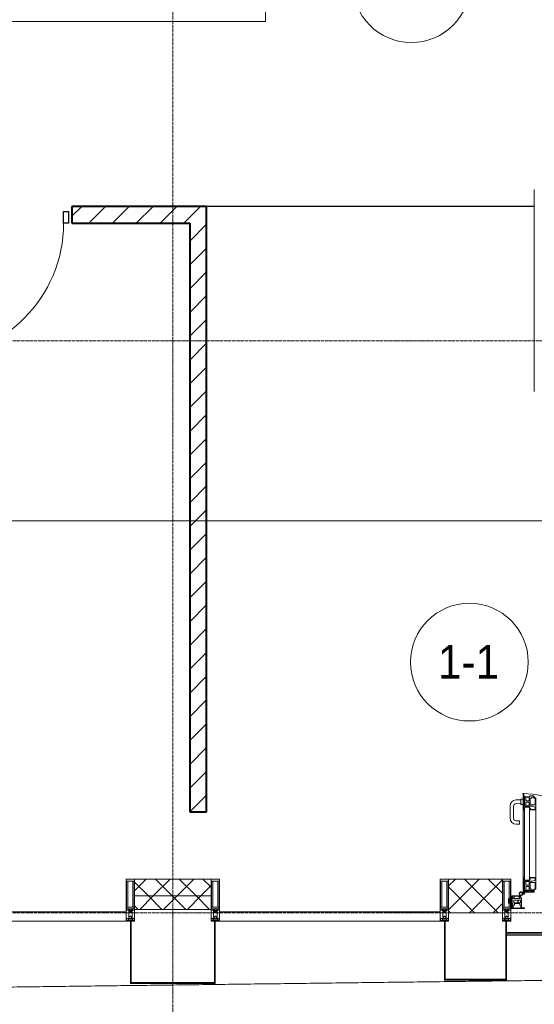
# Model space of a CAD drawing. Header units: millimetres. Extents: x 5617 to 137814, y 7718 to 189336.
# Tile 75 of 97: x 64344 to 67405, y 14856 to 20710. Entities that reach past the tile are written whole.
import ezdxf

# ---------------------------------------------------------------- set-up
doc = ezdxf.new("R2010")
doc.units = ezdxf.units.MM
doc.linetypes.add('ADSK_Линия сетки', pattern=[25, 20, -2.5, 0, -2.5])
doc.linetypes.add('Линия сетки', pattern=[25, 20, -2.5, 0, -2.5])
for name, color, linetype, lineweight in [('Двери', 7, 'Continuous', 18), ('Импосты витража', 7, 'Continuous', 18), ('Колонны', 7, 'Continuous', 18), ('Марки помещений', 7, 'Continuous', 20), ('Ограждение', 7, 'Continuous', 18), ('Оси', 7, 'Continuous', 9), ('Панели витража', 7, 'Continuous', 18), ('Перекрытия', 7, 'Continuous', 18), ('Поручни', 7, 'Continuous', 18), ('Стены', 7, 'Continuous', 18), ('Стены разрез', 7, 'Continuous', 40), ('Стены штриховка', 7, 'Continuous', 40), ('Форма', 7, 'Continuous', 18), ('Элементы узлов', 7, 'Continuous', 18)]:
    doc.layers.add(name, color=color, linetype=linetype, lineweight=lineweight)
doc.styles.add('Arial_3', font='arial.ttf', dxfattribs={"width": 0.9, "height": 200})
pattern_1 = [(45, (0, 0), (-70.71068, 70.71068), [])]
pattern_2 = [(45, (0, 0), (-70.71068, 70.71068), []), (135, (0, 0), (-70.71068, -70.71068), [])]

# ---------------------------------------------------------------- blocks, each defined once
blk = doc.blocks.new('A_DOR_Door - Вн_3_Одинарная_900x2100-2977806-МКСС_К4_L12_41_700_')
at = {"layer": 'Двери', "color": 253, "lineweight": 30, "true_color": 0xaaaaaa}
for p, q in [((-430, 20), (-400, 20)), ((-430, -50), (-430, 20)), ((-400, 20), (-400, -50)), ((400, -50), (400, 20)), ((400, 20), (430, 20)), ((430, 20), (430, -50)), ((-400, -50), (-430, -50)), ((-400, -50), (-400, -850)), ((-360, -50), (-400, -50)), ((-400, -50), (-400, -850)), ((-360, -850), (-360, -50)), ((430, -50), (400, -50)), ((-400, -850), (-360, -850))]:
    blk.add_line(p, q, dxfattribs=at)
at = {"layer": 'Двери', "color": 254, "lineweight": 9, "true_color": 0xd4d4d4}
blk.add_arc((-400, -50), 800, 270, 0, dxfattribs=at)
blk = doc.blocks.new('135_SLK_K4_AR_rvt-1-МКСС_К4_L12_41_700_')
at = {"layer": 'Стены разрез', "lineweight": 9, "true_color": 0xaaaaaa}
h = blk.add_hatch(dxfattribs=at)
h.set_pattern_fill('FP_3', color=253, style=0, pattern_type=2)
h.set_pattern_definition(pattern_1)
h.paths.add_polyline_path([(129750, 19500), (129750, 19600), (128950, 19600), (128950, 19500), (129650, 19500)])
h.paths.add_polyline_path([(128050, 19500), (128050, 19600), (127950, 19600), (127950, 19500)])
h = blk.add_hatch(dxfattribs=at)
h.set_pattern_fill('FP_3', color=253, style=0, pattern_type=2)
h.set_pattern_definition(pattern_1)
h.paths.add_polyline_path([(129750, 16000), (129750, 19500), (129650, 19500), (129650, 16000)])
at = {"layer": 'Перекрытия', "color": 253, "true_color": 0xaaaaaa}
for p, q in [((130100, 22200), (130100, 20700)), ((130100, 20700), (127950, 20700)), ((131699.6, 18500), (131699.6, 19700))]:
    blk.add_line(p, q, dxfattribs=at)
at = {"layer": 'Стены', "color": 253, "true_color": 0xaaaaaa}
for p, q in [((129750, 19600.4), (131700, 19600.4)), ((131700, 19599.6), (129750, 19599.6))]:
    blk.add_line(p, q, dxfattribs=at)
at = {"layer": 'Стены разрез', "color": 253, "true_color": 0xaaaaaa}
for p, q in [((129750, 19600), (128950, 19600)), ((128950, 19600), (128950, 19500)), ((129750, 19500), (129750, 19600)), ((128950, 19500), (129650, 19500)), ((129650, 19500), (129650, 16000)), ((129750, 16000), (129750, 19500)), ((129650, 16000), (129750, 16000))]:
    blk.add_line(p, q, dxfattribs=at)
at = {"layer": 'Двери', "color": 253, "lineweight": 18, "true_color": 0xaaaaaa}
blk.add_blockref('A_DOR_Door - Вн_3_Одинарная_900x2100-2977806-МКСС_К4_L12_41_700_', (128500, 19550), dxfattribs=at)
blk = doc.blocks.new('A_PAN_ALU_Door_Double - EXT_1_Double_EQ-7507534-МКСС_К4_L12_41_700_')
at = {"layer": 'Двери', "lineweight": 5}
for p, q in [((-597.6, 721.7), (-626.4, 720.7)), ((-597.6, 723.5), (-597.6, 696)), ((-583.6, 726), (-595.1, 726)), ((583.6, 726), (595.1, 726)), ((597.6, 723.5), (597.6, 696)), ((597.6, 721.7), (626.4, 720.7)), ((-660.1, 685.7), (-660.1, 611.5)), ((-640.1, 611.5), (-640.1, 683.8)), ((-624.5, 698.8), (-597.6, 697.7)), ((-595.1, 693.5), (-583.6, 693.5)), ((595.1, 693.5), (583.6, 693.5)), ((624.5, 698.8), (597.6, 697.7)), ((640.1, 611.5), (640.1, 683.8)), ((660.1, 685.7), (660.1, 611.5)), ((-605.1, 596.5), (-625.1, 596.5)), ((-605.1, 576.5), (-605.1, 596.5)), ((605.1, 576.5), (605.1, 596.5)), ((605.1, 596.5), (625.1, 596.5)), ((-625.1, 576.5), (-605.1, 576.5)), ((625.1, 576.5), (605.1, 576.5))]:
    blk.add_line(p, q, dxfattribs=at)
at = {"layer": 'Двери', "color": 253, "lineweight": 5, "true_color": 0xaaaaaa}
for p, q in [((-583.7, 659.3), (-583.7, 758.9)), ((-583.7, 758.9), (-578.6, 758.9)), ((-583.7, 659.3), (-583.7, 758.9)), ((-583.7, 758.9), (-578.6, 758.9)), ((-581.6, 750.3), (-581.6, 742.3)), ((-579.8, 750.3), (-581.6, 750.3)), ((-581.6, 750.3), (-581.6, 742.3)), ((-579.8, 750.3), (-581.6, 750.3)), ((-581.6, 742.3), (-572.9, 742.3)), ((-581.6, 742.3), (-572.9, 742.3)), ((-581.6, 740.6), (-581.6, 688.2)), ((-574.6, 740.6), (-581.6, 740.6)), ((-581.6, 740.6), (-581.6, 688.2)), ((-574.6, 740.6), (-581.6, 740.6)), ((-579.8, 748.9), (-579.8, 750.3)), ((-579.8, 748.9), (-579.8, 750.3)), ((-578.6, 748.9), (-579.8, 748.9)), ((-578.6, 748.9), (-579.8, 748.9)), ((-578.6, 758.9), (-578.6, 748.9)), ((-578.6, 758.9), (-578.6, 748.9)), ((-574.6, 688.2), (-574.6, 740.6)), ((-574.6, 688.2), (-574.6, 740.6)), ((-572.9, 742.3), (-572.9, 739.3)), ((-572.9, 742.3), (-572.9, 739.3)), ((-572.9, 739.3), (-543.6, 739.3)), ((-572.9, 739.3), (-543.6, 739.3)), ((-566.1, 737.5), (-567.6, 734.8)), ((-566.1, 737.5), (-567.6, 734.8)), ((-567.6, 734.8), (-567.6, 715.8)), ((-567.6, 734.8), (-567.6, 715.8)), ((-567.6, 715.8), (-547.7, 715.8)), ((-567.6, 715.8), (-547.7, 715.8)), ((-567.6, 708), (-567.6, 688.9)), ((-547.7, 708), (-567.6, 708)), ((-567.6, 708), (-567.6, 688.9)), ((-547.7, 708), (-567.6, 708)), ((-547.7, 737.5), (-566.1, 737.5)), ((-547.7, 737.5), (-566.1, 737.5)), ((-547.7, 715.8), (-547.7, 737.5)), ((-547.7, 715.8), (-547.7, 737.5)), ((-547.7, 686.3), (-547.7, 708)), ((-547.7, 686.3), (-547.7, 708)), ((-543.6, 744.8), (-518.6, 744.8)), ((-543.6, 739.3), (-543.6, 744.8)), ((-543.6, 744.8), (-518.6, 744.8)), ((-543.6, 739.3), (-543.6, 744.8)), ((-541.3, 730.5), (-541.3, 691)), ((-531.2, 730.5), (-541.3, 730.5)), ((-541.3, 730.5), (-541.3, 691)), ((-531.2, 730.5), (-541.3, 730.5)), ((-531.2, 737.1), (-531.2, 730.5)), ((-518.8, 737.1), (-531.2, 737.1)), ((-531.2, 737.1), (-531.2, 730.5)), ((-518.8, 737.1), (-531.2, 737.1)), ((-518.8, 730.6), (-518.8, 737.1)), ((-518.8, 730.6), (-518.8, 737.1)), ((-510.6, 730.6), (-518.8, 730.6)), ((-510.6, 730.6), (-518.8, 730.6)), ((-518.6, 744.8), (-518.6, 741.8)), ((-518.6, 744.8), (-518.6, 741.8)), ((-518.6, 741.8), (-517.1, 741.8)), ((-518.6, 741.8), (-517.1, 741.8)), ((-517.1, 741.8), (-517.1, 732.3)), ((-517.1, 741.8), (-517.1, 732.3)), ((-517.1, 732.3), (-508.2, 732.3)), ((-517.1, 732.3), (-508.2, 732.3)), ((-510.6, 691), (-510.6, 730.6)), ((-510.6, 691), (-510.6, 730.6)), ((-508.2, 732.3), (-508.2, 662.3)), ((-508.2, 732.3), (-508.2, 662.3)), ((517.1, 732.3), (508.2, 732.3)), ((508.2, 732.3), (508.2, 662.3)), ((517.1, 732.3), (508.2, 732.3)), ((508.2, 732.3), (508.2, 662.3)), ((510.6, 691), (510.6, 730.6)), ((510.6, 730.6), (518.8, 730.6)), ((510.6, 691), (510.6, 730.6)), ((510.6, 730.6), (518.8, 730.6)), ((518.6, 741.8), (517.1, 741.8)), ((517.1, 741.8), (517.1, 732.3)), ((518.6, 741.8), (517.1, 741.8)), ((517.1, 741.8), (517.1, 732.3)), ((543.6, 744.8), (518.6, 744.8)), ((518.6, 744.8), (518.6, 741.8)), ((543.6, 744.8), (518.6, 744.8)), ((518.6, 744.8), (518.6, 741.8)), ((518.8, 730.6), (518.8, 737.1)), ((518.8, 737.1), (531.2, 737.1)), ((518.8, 730.6), (518.8, 737.1)), ((518.8, 737.1), (531.2, 737.1)), ((531.2, 737.1), (531.2, 730.5)), ((531.2, 737.1), (531.2, 730.5)), ((531.2, 730.5), (541.3, 730.5)), ((531.2, 730.5), (541.3, 730.5)), ((541.3, 730.5), (541.3, 691)), ((541.3, 730.5), (541.3, 691)), ((543.6, 739.3), (543.6, 744.8)), ((543.6, 739.3), (543.6, 744.8)), ((572.9, 739.3), (543.6, 739.3)), ((572.9, 739.3), (543.6, 739.3)), ((547.7, 715.8), (547.7, 737.5)), ((547.7, 737.5), (566.1, 737.5)), ((547.7, 715.8), (547.7, 737.5)), ((547.7, 737.5), (566.1, 737.5)), ((567.6, 715.8), (547.7, 715.8)), ((567.6, 715.8), (547.7, 715.8)), ((547.7, 708), (567.6, 708)), ((547.7, 686.3), (547.7, 708)), ((547.7, 708), (567.6, 708)), ((547.7, 686.3), (547.7, 708)), ((566.1, 737.5), (567.6, 734.8)), ((566.1, 737.5), (567.6, 734.8)), ((567.6, 734.8), (567.6, 715.8)), ((567.6, 734.8), (567.6, 715.8)), ((567.6, 708), (567.6, 688.9)), ((567.6, 708), (567.6, 688.9)), ((581.6, 742.3), (572.9, 742.3)), ((572.9, 742.3), (572.9, 739.3)), ((581.6, 742.3), (572.9, 742.3)), ((572.9, 742.3), (572.9, 739.3)), ((574.6, 688.2), (574.6, 740.6)), ((574.6, 740.6), (581.6, 740.6)), ((574.6, 688.2), (574.6, 740.6)), ((574.6, 740.6), (581.6, 740.6)), ((583.7, 758.9), (578.6, 758.9)), ((578.6, 758.9), (578.6, 748.9)), ((583.7, 758.9), (578.6, 758.9)), ((578.6, 758.9), (578.6, 748.9)), ((578.6, 748.9), (579.8, 748.9)), ((578.6, 748.9), (579.8, 748.9)), ((579.8, 748.9), (579.8, 750.3)), ((579.8, 750.3), (581.6, 750.3)), ((579.8, 748.9), (579.8, 750.3)), ((579.8, 750.3), (581.6, 750.3)), ((581.6, 750.3), (581.6, 742.3)), ((581.6, 750.3), (581.6, 742.3)), ((581.6, 740.6), (581.6, 688.2)), ((581.6, 740.6), (581.6, 688.2)), ((583.7, 659.3), (583.7, 758.9)), ((583.7, 659.3), (583.7, 758.9)), ((-583.7, 244.2), (-583.7, 677.3)), ((-574.6, 659.3), (-583.7, 659.3)), ((-574.6, 659.3), (-583.7, 659.3)), ((-581.6, 688.2), (-574.6, 688.2)), ((-581.6, 688.2), (-574.6, 688.2)), ((-581.6, 686.5), (-581.6, 668.4)), ((-575.4, 686.5), (-581.6, 686.5)), ((-581.6, 686.5), (-581.6, 668.4)), ((-575.4, 686.5), (-581.6, 686.5)), ((-581.6, 668.4), (-574.6, 668.4)), ((-581.6, 668.4), (-574.6, 668.4)), ((-575.4, 684.5), (-575.4, 686.5)), ((-575.4, 684.5), (-575.4, 686.5)), ((-526.4, 684.5), (-575.4, 684.5)), ((-526.4, 684.5), (-575.4, 684.5)), ((-574.6, 677.3), (-546, 677.3)), ((-574.6, 244.2), (-574.6, 677.3)), ((-574.6, 668.4), (-574.6, 659.3)), ((-574.6, 668.4), (-574.6, 659.3)), ((-567.6, 688.9), (-566.1, 686.3)), ((-567.6, 688.9), (-566.1, 686.3)), ((-566.1, 686.3), (-547.7, 686.3)), ((-566.1, 686.3), (-547.7, 686.3)), ((-546, 677.3), (-546, 244.2)), ((-546, 672), (-539.3, 672)), ((-546, 662.3), (-546, 672)), ((-546, 672), (-539.3, 672)), ((-546, 662.3), (-546, 672)), ((-508.2, 662.3), (-546, 662.3)), ((-508.2, 662.3), (-546, 662.3)), ((-541.3, 691), (-510.6, 691)), ((-541.3, 691), (-510.6, 691)), ((-539.3, 672), (-537.1, 665.9)), ((-539.3, 672), (-537.1, 665.9)), ((-537.1, 665.9), (-537.1, 663.8)), ((-537.1, 665.9), (-537.1, 663.8)), ((-537.1, 663.8), (-510.6, 663.8)), ((-537.1, 663.8), (-510.6, 663.8)), ((-510.6, 676.8), (-526.4, 684.5)), ((-510.6, 676.8), (-526.4, 684.5)), ((-510.6, 663.8), (-510.6, 676.8)), ((-510.6, 663.8), (-510.6, 676.8)), ((-508.2, 662.3), (-508.2, 259.2)), ((508.2, 662.3), (546, 662.3)), ((508.2, 662.3), (546, 662.3)), ((508.2, 662.3), (508.2, 259.2)), ((541.3, 691), (510.6, 691)), ((541.3, 691), (510.6, 691)), ((510.6, 676.8), (526.4, 684.5)), ((510.6, 676.8), (526.4, 684.5)), ((510.6, 663.8), (510.6, 676.8)), ((510.6, 663.8), (510.6, 676.8)), ((537.1, 663.8), (510.6, 663.8)), ((537.1, 663.8), (510.6, 663.8)), ((526.4, 684.5), (575.4, 684.5)), ((526.4, 684.5), (575.4, 684.5)), ((539.3, 672), (537.1, 665.9)), ((539.3, 672), (537.1, 665.9)), ((537.1, 665.9), (537.1, 663.8)), ((537.1, 665.9), (537.1, 663.8)), ((546, 672), (539.3, 672)), ((546, 672), (539.3, 672)), ((546, 677.3), (546, 244.2)), ((574.6, 677.3), (546, 677.3)), ((546, 662.3), (546, 672)), ((546, 662.3), (546, 672)), ((566.1, 686.3), (547.7, 686.3)), ((566.1, 686.3), (547.7, 686.3)), ((567.6, 688.9), (566.1, 686.3)), ((567.6, 688.9), (566.1, 686.3)), ((581.6, 688.2), (574.6, 688.2)), ((581.6, 688.2), (574.6, 688.2)), ((574.6, 244.2), (574.6, 677.3)), ((581.6, 668.4), (574.6, 668.4)), ((574.6, 668.4), (574.6, 659.3)), ((581.6, 668.4), (574.6, 668.4)), ((574.6, 668.4), (574.6, 659.3)), ((574.6, 659.3), (583.7, 659.3)), ((574.6, 659.3), (583.7, 659.3)), ((575.4, 684.5), (575.4, 686.5)), ((575.4, 686.5), (581.6, 686.5)), ((575.4, 684.5), (575.4, 686.5)), ((575.4, 686.5), (581.6, 686.5)), ((581.6, 686.5), (581.6, 668.4)), ((581.6, 686.5), (581.6, 668.4)), ((583.7, 244.2), (583.7, 677.3)), ((-583.7, 262.2), (-574.6, 262.2)), ((-583.7, 164.2), (-583.7, 262.2)), ((-581.6, 253.1), (-581.6, 235.1)), ((-574.6, 253.1), (-581.6, 253.1)), ((-581.6, 235.1), (-575.4, 235.1)), ((-575.4, 237), (-526.4, 237)), ((-575.4, 235.1), (-575.4, 237)), ((-574.6, 262.2), (-574.6, 253.1)), ((-574.6, 244.2), (-546, 244.2)), ((-566.1, 235.3), (-567.6, 232.6)), ((-547.7, 235.3), (-566.1, 235.3)), ((-547.7, 213.6), (-547.7, 235.3)), ((-546, 259.2), (-508.2, 259.2)), ((-546, 249.6), (-546, 259.2)), ((-539.3, 249.6), (-546, 249.6)), ((-537.1, 255.7), (-539.3, 249.6)), ((-537.1, 257.7), (-537.1, 255.7)), ((-510.6, 257.7), (-537.1, 257.7)), ((-526.4, 237), (-510.6, 244.7)), ((-510.6, 244.7), (-510.6, 257.7)), ((-508.2, 259.2), (-508.2, 189.3)), ((546, 259.2), (508.2, 259.2)), ((508.2, 259.2), (508.2, 189.3)), ((510.6, 244.7), (510.6, 257.7)), ((510.6, 257.7), (537.1, 257.7)), ((526.4, 237), (510.6, 244.7)), ((575.4, 237), (526.4, 237)), ((537.1, 257.7), (537.1, 255.7)), ((537.1, 255.7), (539.3, 249.6)), ((539.3, 249.6), (546, 249.6)), ((546, 249.6), (546, 259.2)), ((574.6, 244.2), (546, 244.2)), ((547.7, 213.6), (547.7, 235.3)), ((547.7, 235.3), (566.1, 235.3)), ((566.1, 235.3), (567.6, 232.6)), ((583.7, 262.2), (574.6, 262.2)), ((574.6, 262.2), (574.6, 253.1)), ((574.6, 253.1), (581.6, 253.1)), ((575.4, 235.1), (575.4, 237)), ((581.6, 235.1), (575.4, 235.1)), ((581.6, 253.1), (581.6, 235.1)), ((583.7, 164.2), (583.7, 262.2)), ((-581.6, 233.4), (-581.6, 180.9)), ((-574.6, 233.4), (-581.6, 233.4)), ((-581.6, 180.9), (-574.6, 180.9)), ((-581.6, 179.2), (-581.6, 164.2)), ((-572.9, 179.2), (-581.6, 179.2)), ((-575.5, 177.5), (-551.3, 177.5)), ((-574.6, 180.9), (-574.6, 233.4)), ((-572.9, 182.2), (-572.9, 179.2)), ((-551.3, 182.2), (-572.9, 182.2)), ((-567.6, 232.6), (-567.6, 213.6)), ((-567.6, 213.6), (-547.7, 213.6)), ((-567.6, 205.7), (-567.6, 186.7)), ((-547.7, 205.7), (-567.6, 205.7)), ((-567.6, 186.7), (-566.1, 184)), ((-566.1, 184), (-547.7, 184)), ((-551.3, 177.5), (-551.3, 182.2)), ((-547.7, 184), (-547.7, 205.7)), ((-543.6, 182.2), (-543.6, 176.7)), ((-518.6, 182.2), (-543.6, 182.2)), ((-543.6, 176.7), (-518.6, 176.7)), ((-541.3, 230.6), (-541.3, 191)), ((-510.6, 230.6), (-541.3, 230.6)), ((-541.3, 191), (-531.2, 191)), ((-531.2, 191), (-531.2, 184.4)), ((-531.2, 184.4), (-518.8, 184.4)), ((-518.8, 191), (-510.6, 191)), ((-518.8, 184.4), (-518.8, 191)), ((-518.6, 176.7), (-518.6, 182.2)), ((-517.1, 189.3), (-517.1, 173.3)), ((-508.2, 189.3), (-517.1, 189.3)), ((-510.6, 191), (-510.6, 230.6)), ((508.2, 189.3), (517.1, 189.3)), ((510.6, 230.6), (541.3, 230.6)), ((510.6, 191), (510.6, 230.6)), ((518.8, 191), (510.6, 191)), ((517.1, 189.3), (517.1, 173.3)), ((518.6, 182.2), (543.6, 182.2)), ((518.6, 176.7), (518.6, 182.2)), ((543.6, 176.7), (518.6, 176.7)), ((518.8, 184.4), (518.8, 191)), ((531.2, 184.4), (518.8, 184.4)), ((541.3, 191), (531.2, 191)), ((531.2, 191), (531.2, 184.4)), ((541.3, 230.6), (541.3, 191)), ((543.6, 182.2), (543.6, 176.7)), ((567.6, 213.6), (547.7, 213.6)), ((547.7, 205.7), (567.6, 205.7)), ((547.7, 184), (547.7, 205.7)), ((566.1, 184), (547.7, 184)), ((551.3, 177.5), (551.3, 182.2)), ((551.3, 182.2), (572.9, 182.2)), ((575.5, 177.5), (551.3, 177.5)), ((567.6, 186.7), (566.1, 184)), ((567.6, 232.6), (567.6, 213.6)), ((567.6, 205.7), (567.6, 186.7)), ((572.9, 182.2), (572.9, 179.2)), ((572.9, 179.2), (581.6, 179.2)), ((574.6, 233.4), (581.6, 233.4)), ((574.6, 180.9), (574.6, 233.4)), ((581.6, 180.9), (574.6, 180.9)), ((581.6, 233.4), (581.6, 180.9)), ((581.6, 179.2), (581.6, 164.2)), ((-575.1, 160.7), (-585.4, 160.7)), ((-581.6, 164.2), (-578.6, 164.2)), ((-578.6, 164.2), (-578.6, 174.5)), ((-575.1, 165.6), (-575.1, 160.7)), ((-572.4, 165.6), (-575.1, 165.6)), ((-572.4, 173.3), (-572.4, 165.6)), ((-517.1, 173.3), (-572.4, 173.3)), ((517.1, 173.3), (572.4, 173.3)), ((572.4, 173.3), (572.4, 165.6)), ((572.4, 165.6), (575.1, 165.6)), ((575.1, 165.6), (575.1, 160.7)), ((575.1, 160.7), (585.4, 160.7)), ((578.6, 164.2), (578.6, 174.5)), ((581.6, 164.2), (578.6, 164.2))]:
    blk.add_line(p, q, dxfattribs=at)
at = {"layer": 'Двери', "lineweight": 5}
for centre, radius, start, end in [((-625.1, 685.7), 35, 92.19449, 180), ((-595.1, 723.5), 2.5, 90, 180.00001), ((595.1, 723.5), 2.5, 359.99999, 90), ((625.1, 685.7), 35, 360, 87.80551), ((-625.1, 683.8), 15, 87.80556, 180), ((-595.1, 696), 2.5, 180.00001, 270), ((595.1, 696), 2.5, 270, 359.99999), ((625.1, 683.8), 15, 0, 92.19444), ((-625.1, 611.5), 35, 180, 270), ((-625.1, 611.5), 15, 180, 270), ((625.1, 611.5), 35, 270, 360), ((625.1, 611.5), 15, 270, 360)]:
    blk.add_arc(centre, radius, start, end, dxfattribs=at)
at = {"layer": 'Двери', "color": 254, "lineweight": 5, "true_color": 0xd4d4d4}
for centre, start, end in [((-596.2, 162.6), 359.29602, 89.06133), ((596.2, 162.6), 90.93867, 180.70398)]:
    blk.add_arc(centre, 596.2, start, end, dxfattribs=at)
at = {"layer": 'Двери', "color": 253, "lineweight": 5, "true_color": 0xaaaaaa}
for centre, radius, start, end in [((-575.5, 174.5), 3, 90, 180), ((575.5, 174.5), 3, 360, 90), ((-596.2, 162.7), 11, 16.04697, 350.02838), ((-596.2, 162.6), 8, 90, 270), ((-596.2, 162.6), 8, 270, 90), ((-583.7, 166.3), 2.03, 196.07211, 270), ((583.7, 166.3), 2.03, 270, 343.92789), ((596.2, 162.7), 11, 189.97162, 163.95303), ((596.2, 162.6), 8, 90, 270), ((596.2, 162.6), 8, 270, 90)]:
    blk.add_arc(centre, radius, start, end, dxfattribs=at)
at = {"layer": 'Панели витража', "color": 253, "lineweight": 5, "true_color": 0xaaaaaa}
for p, q in [((-645.9, 135.1), (-669.2, 135.1)), ((-669.2, 135.1), (-669.2, 106.6)), ((-664.2, 113.4), (-664.2, 128.4)), ((-664.2, 128.4), (-649.2, 128.4)), ((-600.3, 150), (-651.2, 150)), ((-651.2, 150), (-651.2, 148.5)), ((-651.2, 148.5), (-645.9, 148.5)), ((-651.2, 148.5), (-651.2, 135.1)), ((-651.2, 128.4), (-651.2, 113.4)), ((-649.2, 128.4), (-649.2, 113.4)), ((-645.9, 148.5), (-645.9, 135.1)), ((-644.3, 134.5), (-644.3, 148.2)), ((-644.3, 148.2), (-637.3, 148.2)), ((-637.3, 134.5), (-644.3, 134.5)), ((-637.8, 108.8), (-637.8, 125)), ((-637.8, 125), (-615.2, 125)), ((-637.3, 148.2), (-637.3, 134.5)), ((-635.9, 134.2), (-635.9, 148.4)), ((-635.9, 148.4), (-608.9, 148.4)), ((-601.9, 134.2), (-635.9, 134.2)), ((-615.2, 125), (-615.2, 108.8)), ((-613, 108.8), (-613, 125)), ((-613, 125), (-598.7, 125)), ((-608.9, 148.4), (-608.9, 142.8)), ((-608.9, 142.8), (-601.9, 142.8)), ((-607.5, 148.7), (-601.5, 148.7)), ((-607.5, 144.4), (-607.5, 148.7)), ((-601.5, 144.4), (-607.5, 144.4)), ((-601.9, 142.8), (-601.9, 134.2)), ((-601.5, 148.7), (-601.5, 144.4)), ((-600.3, 136.5), (-600.3, 150)), ((-596.2, 150), (-600.3, 150)), ((-593.3, 136.5), (-600.3, 136.5)), ((-598.7, 125), (-598.7, 108.8)), ((-596.2, 136.5), (-596.2, 150)), ((-593.3, 84.8), (-593.3, 136.5)), ((600.3, 136.5), (593.3, 136.5)), ((593.3, 136.5), (593.3, 84.8)), ((596.2, 150), (596.2, 136.5)), ((600.3, 150), (596.2, 150)), ((598.7, 125), (613, 125)), ((598.7, 108.8), (598.7, 125)), ((651.2, 150), (600.3, 150)), ((600.3, 150), (600.3, 136.5)), ((601.5, 144.4), (601.5, 148.7)), ((601.5, 148.7), (607.5, 148.7)), ((607.5, 144.4), (601.5, 144.4)), ((601.9, 134.2), (601.9, 142.8)), ((601.9, 142.8), (608.9, 142.8)), ((635.9, 134.2), (601.9, 134.2)), ((607.5, 148.7), (607.5, 144.4)), ((608.9, 142.8), (608.9, 148.4)), ((608.9, 148.4), (635.9, 148.4)), ((613, 125), (613, 108.8)), ((615.2, 125), (637.8, 125)), ((615.2, 108.8), (615.2, 125)), ((635.9, 148.4), (635.9, 134.2)), ((637.3, 148.2), (644.3, 148.2)), ((637.3, 134.5), (637.3, 148.2)), ((644.3, 134.5), (637.3, 134.5)), ((637.8, 125), (637.8, 108.8)), ((644.3, 148.2), (644.3, 134.5)), ((645.9, 135.1), (645.9, 148.5)), ((645.9, 148.5), (651.2, 148.5)), ((669.2, 135.1), (645.9, 135.1)), ((649.2, 128.4), (664.2, 128.4)), ((649.2, 113.4), (649.2, 128.4)), ((651.2, 148.5), (651.2, 150)), ((651.2, 135.1), (651.2, 148.5)), ((651.2, 113.4), (651.2, 128.4)), ((664.2, 128.4), (664.2, 113.4)), ((669.2, 106.6), (669.2, 135.1)), ((-669.2, 106.6), (-660.2, 106.6)), ((-649.2, 113.4), (-664.2, 113.4)), ((-660.2, 106.6), (-660.2, 110.1)), ((-660.2, 110.1), (-653.3, 110.1)), ((-652.8, 79.5), (-654.3, 79.5)), ((-654.3, 79.5), (-654.3, 74.5)), ((-654.3, 74.5), (-575.3, 74.5)), ((-653.3, 110.1), (-653.3, 106.6)), ((-653.3, 106.6), (-646.3, 106.6)), ((-652.8, 76.7), (-652.8, 79.5)), ((-646.3, 76.7), (-652.8, 76.7)), ((-651.2, 106.6), (-651.2, 76.7)), ((-646.3, 106.6), (-646.3, 76.7)), ((-642.4, 76.3), (-642.4, 95.5)), ((-642.4, 95.5), (-635.3, 95.5)), ((-592, 76.3), (-642.4, 76.3)), ((-615.2, 108.8), (-637.8, 108.8)), ((-635.3, 95.5), (-635.3, 105)), ((-635.3, 105), (-602.1, 105)), ((-598.7, 108.8), (-613, 108.8)), ((-602.1, 105), (-602.1, 95.5)), ((-602.1, 95.5), (-595.8, 95.5)), ((-596.2, 76.2), (-596.2, 95.5)), ((-595.8, 95.5), (-595.8, 89)), ((-595.8, 89), (-595, 88.2)), ((-595, 88.2), (-595, 83.1)), ((-595, 83.1), (-592, 83.1)), ((-590.3, 84.8), (-593.3, 84.8)), ((-592, 83.1), (-592, 76.3)), ((-590.3, 76.5), (-590.3, 84.8)), ((-583.9, 76.5), (-590.3, 76.5)), ((-575.3, 79.5), (-583.9, 79.5)), ((-583.9, 79.5), (-583.9, 76.5)), ((-575.3, 74.5), (-575.3, 79.5)), ((583.9, 79.5), (575.3, 79.5)), ((575.3, 79.5), (575.3, 74.5)), ((575.3, 74.5), (654.3, 74.5)), ((583.9, 76.5), (583.9, 79.5)), ((590.3, 76.5), (583.9, 76.5)), ((593.3, 84.8), (590.3, 84.8)), ((590.3, 84.8), (590.3, 76.5)), ((592, 76.3), (592, 83.1)), ((592, 83.1), (595, 83.1)), ((642.4, 76.3), (592, 76.3)), ((595, 88.2), (595.8, 89)), ((595, 83.1), (595, 88.2)), ((595.8, 89), (595.8, 95.5)), ((595.8, 95.5), (602.1, 95.5)), ((596.2, 95.5), (596.2, 76.2)), ((613, 108.8), (598.7, 108.8)), ((602.1, 95.5), (602.1, 105)), ((602.1, 105), (635.3, 105)), ((637.8, 108.8), (615.2, 108.8)), ((635.3, 105), (635.3, 95.5)), ((635.3, 95.5), (642.4, 95.5)), ((642.4, 95.5), (642.4, 76.3)), ((646.3, 76.7), (646.3, 106.6)), ((646.3, 106.6), (653.3, 106.6)), ((652.8, 76.7), (646.3, 76.7)), ((664.2, 113.4), (649.2, 113.4)), ((651.2, 76.7), (651.2, 106.6)), ((654.3, 79.5), (652.8, 79.5)), ((652.8, 79.5), (652.8, 76.7)), ((653.3, 106.6), (653.3, 110.1)), ((653.3, 110.1), (660.2, 110.1)), ((654.3, 74.5), (654.3, 79.5)), ((660.2, 110.1), (660.2, 106.6)), ((660.2, 106.6), (669.2, 106.6))]:
    blk.add_line(p, q, dxfattribs=at)
blk = doc.blocks.new('System Panel - A_PAN_Glass-7508020-МКСС_К4_L12_41_700_')
at = {"layer": 'Панели витража', "color": 253, "lineweight": 5, "true_color": 0xaaaaaa}
for p, q in [((656.25, 55), (-656.25, 55)), ((-656.25, 55), (-656.25, 0)), ((-656.25, 0), (656.25, 0)), ((656.25, 0), (656.25, 55))]:
    blk.add_line(p, q, dxfattribs=at)
blk = doc.blocks.new('Rectangular Mullion - 50Wx250H-2623690-МКСС_К4_L12_41_700_')
at = {"layer": 'Элементы узлов', "color": 253, "lineweight": 5, "true_color": 0xaaaaaa}
for p, q in [((-25, 65.2), (-25, 250)), ((-25, 250), (0, 250)), ((-23, 237.3), (0, 237.3)), ((-23, 237.3), (-23, 73.6)), ((-14.9, 84), (-14.9, 237.3)), ((25, 250), (0, 250)), ((23, 237.3), (0, 237.3)), ((14.9, 84), (14.9, 237.3)), ((23, 237.3), (23, 73.6)), ((25, 65.2), (25, 250)), ((-14, 65.2), (-25, 65.2)), ((0, 84), (-23, 84)), ((-0.5, 73.6), (-23, 73.6)), ((-14, 71.3), (-14, 65.2)), ((-10, 71.3), (-14, 71.3)), ((-10, 53), (-10, 71.3)), ((-7, 65.2), (-5.9, 67.3)), ((-7, 65.2), (-7, 54.7)), ((-4.1, 67.3), (-5.9, 67.3)), ((-4.1, 67.3), (-2.9, 65.1)), ((-2.9, 65.1), (-2.9, 54.6)), ((0, 84), (23, 84)), ((0.5, 73.6), (23, 73.6)), ((4.1, 67.3), (2.9, 65.1)), ((2.9, 65.1), (2.9, 54.6)), ((4.1, 67.3), (5.9, 67.3)), ((7, 65.2), (5.9, 67.3)), ((7, 65.2), (7, 54.7)), ((10, 71.3), (14, 71.3)), ((10, 53), (10, 71.3)), ((14, 71.3), (14, 65.2)), ((14, 65.2), (25, 65.2)), ((-23.8, 14.6), (-25, 14.2)), ((-25, 0), (-25, 14.2)), ((-22.3, 17), (-23.8, 17)), ((-23.8, 17), (-23.8, 14.6)), ((-22.5, 10.6), (-23.8, 14.6)), ((-22.5, 10.6), (-23.7, 9.9)), ((-23.7, 1.3), (-23.7, 9.9)), ((-23.7, 1.3), (-11.8, 1.3)), ((-23.2, 10.2), (-22.5, 8)), ((-22.5, 8), (-22.5, 4.5)), ((-21.3, 4.5), (-22.5, 4.5)), ((-22.3, 17), (-22.3, 16)), ((-22.3, 16), (-21.3, 16)), ((-19, 17.6), (-21.3, 16)), ((-21.3, 4.5), (-21.3, 6.5)), ((-21.3, 6.5), (-14.2, 6.5)), ((-18.4, 16.6), (-19, 17.6)), ((-7.4, 16.6), (-18.4, 16.6)), ((-14.2, 6.5), (-14.2, 4.5)), ((-13.2, 4.5), (-14.2, 4.5)), ((-13.2, 4.5), (-12.2, 7.2)), ((-12.7, 7.6), (-11.3, 11.4)), ((-12.7, 7.6), (-11.8, 6.9)), ((-12.2, 9), (-12.2, 14.8)), ((-12.2, 14.8), (0, 14.8)), ((-11.8, 1.3), (-11.8, 6.9)), ((-10.5, 11.2), (-11.3, 11.4)), ((-10.5, 1.5), (-10.5, 11.2)), ((-4.8, 1.5), (-10.5, 1.5)), ((-8.7, 53), (-10, 53)), ((-10, 53), (-10, 17)), ((-10, 17), (-7.5, 17)), ((-8.7, 53), (-7, 54.7)), ((-8.5, 23), (-1.5, 30)), ((-8.5, 18.5), (-8.5, 23)), ((-7.5, 18.5), (-8.5, 18.5)), ((-7.5, 17), (-7.5, 18.5)), ((-7.4, 18), (-7.4, 16.6)), ((-2.6, 18), (-7.4, 18)), ((0, 8), (-4.8, 8)), ((-4.8, 1.5), (-4.8, 8)), ((-1.3, 53), (-2.9, 54.6)), ((-2.6, 18), (-2.6, 16.8)), ((-2.6, 16.8), (0, 16.8)), ((-1.5, 30), (0, 30)), ((0, 53), (-1.3, 53)), ((0, 53), (1.3, 53)), ((1.5, 30), (0, 30)), ((2.6, 16.8), (0, 16.8)), ((0, 14.8), (0, 16.8)), ((0, 14.8), (0, 16.8)), ((12.2, 14.8), (0, 14.8)), ((0, 0), (0, 8)), ((0, 8), (4.8, 8)), ((0, 0), (0, 8)), ((1.3, 53), (2.9, 54.6)), ((8.5, 23), (1.5, 30)), ((2.6, 18), (2.6, 16.8)), ((2.6, 18), (7.4, 18)), ((4.8, 1.5), (4.8, 8)), ((4.8, 1.5), (10.5, 1.5)), ((8.7, 53), (7, 54.7)), ((7.4, 18), (7.4, 16.6)), ((7.4, 16.6), (18.4, 16.6)), ((7.5, 18.5), (8.5, 18.5)), ((7.5, 17), (7.5, 18.5)), ((10, 17), (7.5, 17)), ((8.5, 18.5), (8.5, 23)), ((8.7, 53), (10, 53)), ((10, 53), (10, 17)), ((10.5, 11.2), (11.3, 11.4)), ((10.5, 1.5), (10.5, 11.2)), ((12.7, 7.6), (11.3, 11.4)), ((12.7, 7.6), (11.8, 6.9)), ((11.8, 1.3), (11.8, 6.9)), ((23.7, 1.3), (11.8, 1.3)), ((12.2, 9), (12.2, 14.8)), ((13.2, 4.5), (12.2, 7.2)), ((13.2, 4.5), (14.2, 4.5)), ((21.3, 6.5), (14.2, 6.5)), ((14.2, 6.5), (14.2, 4.5)), ((18.4, 16.6), (19, 17.6)), ((19, 17.6), (21.3, 16)), ((22.3, 16), (21.3, 16)), ((21.3, 4.5), (21.3, 6.5)), ((21.3, 4.5), (22.5, 4.5)), ((22.3, 17), (22.3, 16)), ((22.3, 17), (23.8, 17)), ((22.5, 10.6), (23.8, 14.6)), ((22.5, 10.6), (23.7, 9.9)), ((23.2, 10.2), (22.5, 8)), ((22.5, 8), (22.5, 4.5)), ((23.7, 1.3), (23.7, 9.9)), ((23.8, 17), (23.8, 14.6)), ((23.8, 14.6), (25, 14.2)), ((25, 0), (25, 14.2)), ((-25, 0), (0, 0)), ((25, 0), (0, 0))]:
    blk.add_line(p, q, dxfattribs=at)
for centre, start, end in [((-0.5, 73.1), 360, 90), ((0.5, 73.1), 90, 180)]:
    blk.add_arc(centre, 0.5, start, end, dxfattribs=at)
blk = doc.blocks.new('Rectangular Mullion - R_StandardFrame_50Wx250H-V62-МКСС_К4_L12_41_700_')
at = {"layer": 'Импосты витража', "color": 253, "lineweight": 5, "true_color": 0xaaaaaa}
for p, q in [((-25, -250), (-25, 0)), ((-25, 0), (0, 0)), ((5, 0), (25, 0)), ((25, 0), (25, -250)), ((25, -250), (-25, -250))]:
    blk.add_line(p, q, dxfattribs=at)
blk = doc.blocks.new('Rectangular Mullion - R_StandardFrame_50Wx250H-7505731-МКСС_К4_L12_41_700_')
at = {"layer": 'Импосты витража', "color": 253, "lineweight": 5, "true_color": 0xaaaaaa}
for p, q in [((-25, -250), (-25, 0)), ((-25, 0), (-5, 0)), ((0, 0), (25, 0)), ((25, 0), (25, -250)), ((25, -250), (-25, -250))]:
    blk.add_line(p, q, dxfattribs=at)
blk = doc.blocks.new('Rectangular Mullion - 50Wx250H-V65-МКСС_К4_L12_41_700_')
at = {"layer": 'Элементы узлов', "color": 253, "lineweight": 5, "true_color": 0xaaaaaa}
for p, q in [((-25, 65.2), (-25, 250)), ((-25, 250), (0, 250)), ((-23, 237.3), (0, 237.3)), ((-23, 237.3), (-23, 73.6)), ((-14.9, 84), (-14.9, 237.3)), ((25, 250), (0, 250)), ((23, 237.3), (0, 237.3)), ((14.9, 135.1), (14.9, 237.3)), ((23, 237.3), (23, 135.1)), ((25, 135.1), (25, 250)), ((23, 128.4), (23, 113.4)), ((25, 113.4), (25, 128.4)), ((-14, 65.2), (-25, 65.2)), ((0, 84), (-23, 84)), ((-0.5, 73.6), (-23, 73.6)), ((-14, 71.3), (-14, 65.2)), ((-10, 71.3), (-14, 71.3)), ((-10, 53), (-10, 71.3)), ((-7, 65.2), (-5.9, 67.3)), ((-7, 65.2), (-7, 54.7)), ((-4.1, 67.3), (-5.9, 67.3)), ((-4.1, 67.3), (-2.9, 65.1)), ((-2.9, 65.1), (-2.9, 54.6)), ((0, 84), (23, 84)), ((0.5, 73.6), (23, 73.6)), ((4.1, 67.3), (2.9, 65.1)), ((2.9, 65.1), (2.9, 54.6)), ((4.1, 67.3), (5.9, 67.3)), ((7, 65.2), (5.9, 67.3)), ((7, 65.2), (7, 54.7)), ((10, 71.3), (14, 71.3)), ((10, 53), (10, 71.3)), ((14, 71.3), (14, 65.2)), ((14, 65.2), (25, 65.2)), ((14.9, 84), (14.9, 106.6)), ((23, 110.1), (23, 73.6)), ((25, 65.2), (25, 110.1)), ((-23.8, 14.6), (-25, 14.2)), ((-25, 0), (-25, 14.2)), ((-22.3, 17), (-23.8, 17)), ((-23.8, 17), (-23.8, 14.6)), ((-22.5, 10.6), (-23.8, 14.6)), ((-22.5, 10.6), (-23.7, 9.9)), ((-23.7, 1.3), (-23.7, 9.9)), ((-23.7, 1.3), (-11.8, 1.3)), ((-23.2, 10.2), (-22.5, 8)), ((-22.5, 8), (-22.5, 4.5)), ((-21.3, 4.5), (-22.5, 4.5)), ((-22.3, 17), (-22.3, 16)), ((-22.3, 16), (-21.3, 16)), ((-19, 17.6), (-21.3, 16)), ((-21.3, 4.5), (-21.3, 6.5)), ((-21.3, 6.5), (-14.2, 6.5)), ((-18.4, 16.6), (-19, 17.6)), ((-7.4, 16.6), (-18.4, 16.6)), ((-14.2, 6.5), (-14.2, 4.5)), ((-13.2, 4.5), (-14.2, 4.5)), ((-13.2, 4.5), (-12.2, 7.2)), ((-12.7, 7.6), (-11.3, 11.4)), ((-12.7, 7.6), (-11.8, 6.9)), ((-12.2, 9), (-12.2, 14.8)), ((-12.2, 14.8), (0, 14.8)), ((-11.8, 1.3), (-11.8, 6.9)), ((-10.5, 11.2), (-11.3, 11.4)), ((-10.5, 1.5), (-10.5, 11.2)), ((-4.8, 1.5), (-10.5, 1.5)), ((-8.7, 53), (-10, 53)), ((-10, 53), (-10, 17)), ((-10, 17), (-7.5, 17)), ((-8.7, 53), (-7, 54.7)), ((-8.5, 23), (-1.5, 30)), ((-8.5, 18.5), (-8.5, 23)), ((-7.5, 18.5), (-8.5, 18.5)), ((-7.5, 17), (-7.5, 18.5)), ((-7.4, 18), (-7.4, 16.6)), ((-2.6, 18), (-7.4, 18)), ((0, 8), (-4.8, 8)), ((-4.8, 1.5), (-4.8, 8)), ((-1.3, 53), (-2.9, 54.6)), ((-2.6, 18), (-2.6, 16.8)), ((-2.6, 16.8), (0, 16.8)), ((-1.5, 30), (0, 30)), ((0, 53), (-1.3, 53)), ((0, 53), (1.3, 53)), ((1.5, 30), (0, 30)), ((2.6, 16.8), (0, 16.8)), ((0, 14.8), (0, 16.8)), ((0, 14.8), (0, 16.8)), ((12.2, 14.8), (0, 14.8)), ((0, 0), (0, 8)), ((0, 8), (4.8, 8)), ((0, 0), (0, 8)), ((1.3, 53), (2.9, 54.6)), ((8.5, 23), (1.5, 30)), ((2.6, 18), (2.6, 16.8)), ((2.6, 18), (7.4, 18)), ((4.8, 1.5), (4.8, 8)), ((4.8, 1.5), (10.5, 1.5)), ((8.7, 53), (7, 54.7)), ((7.4, 18), (7.4, 16.6)), ((7.4, 16.6), (18.4, 16.6)), ((7.5, 18.5), (8.5, 18.5)), ((7.5, 17), (7.5, 18.5)), ((10, 17), (7.5, 17)), ((8.5, 18.5), (8.5, 23)), ((8.7, 53), (10, 53)), ((10, 53), (10, 17)), ((10.5, 11.2), (11.3, 11.4)), ((10.5, 1.5), (10.5, 11.2)), ((12.7, 7.6), (11.3, 11.4)), ((12.7, 7.6), (11.8, 6.9)), ((11.8, 1.3), (11.8, 6.9)), ((23.7, 1.3), (11.8, 1.3)), ((12.2, 9), (12.2, 14.8)), ((13.2, 4.5), (12.2, 7.2)), ((13.2, 4.5), (14.2, 4.5)), ((21.3, 6.5), (14.2, 6.5)), ((14.2, 6.5), (14.2, 4.5)), ((18.4, 16.6), (19, 17.6)), ((19, 17.6), (21.3, 16)), ((22.3, 16), (21.3, 16)), ((21.3, 4.5), (21.3, 6.5)), ((21.3, 4.5), (22.5, 4.5)), ((22.3, 17), (22.3, 16)), ((22.3, 17), (23.8, 17)), ((22.5, 10.6), (23.8, 14.6)), ((22.5, 10.6), (23.7, 9.9)), ((23.2, 10.2), (22.5, 8)), ((22.5, 8), (22.5, 4.5)), ((23.7, 1.3), (23.7, 9.9)), ((23.8, 17), (23.8, 14.6)), ((23.8, 14.6), (25, 14.2)), ((25, 0), (25, 14.2)), ((-25, 0), (0, 0)), ((25, 0), (0, 0))]:
    blk.add_line(p, q, dxfattribs=at)
for centre, start, end in [((-0.5, 73.1), 360, 90), ((0.5, 73.1), 90, 180)]:
    blk.add_arc(centre, 0.5, start, end, dxfattribs=at)
blk = doc.blocks.new('Rectangular Mullion - R_StandardFrame_50Wx250H-V66-МКСС_К4_L12_41_700_')
at = {"layer": 'Импосты витража', "color": 253, "lineweight": 5, "true_color": 0xaaaaaa}
for p, q in [((-25, -250), (-25, 0)), ((-25, 0), (-5.2, 0)), ((0, 0), (25, 0)), ((25, 0), (25, -110.1)), ((25, -113.4), (25, -128.4)), ((25, -135.1), (25, -250)), ((25, -250), (-25, -250))]:
    blk.add_line(p, q, dxfattribs=at)
blk = doc.blocks.new('Ограждение - Ограждение-6013884-МКСС_К4_L12_41_700_')
at = {"layer": 'Поручни', "color": 253, "lineweight": 5, "true_color": 0xaaaaaa}
for p, q in [((50147.5, -116.5), (48785, -116.5)), ((50147.5, -124.5), (48785, -124.5)), ((50147.5, -125.5), (48785, -125.5)), ((50147.5, -133.5), (48785, -133.5))]:
    blk.add_line(p, q, dxfattribs=at)
blk = doc.blocks.new('A_SLK_PAN_Type1 - Прямой тип панели-6537633-МКСС_К4_L12_41_700_')
at = {"layer": 'Колонны', "lineweight": 5}
for p, q in [((-252.5, 370), (252.5, 370)), ((-252.5, 0), (-252.5, 370)), ((-247.5, 365), (-247.5, 0)), ((247.5, 365), (-247.5, 365)), ((247.5, 0), (247.5, 365)), ((252.5, 370), (252.5, 0)), ((-247.5, 0), (-252.5, 0)), ((252.5, 0), (247.5, 0))]:
    blk.add_line(p, q, dxfattribs=at)
blk = doc.blocks.new('A_SLK_PAN_Type1 - Прямой тип панели-6537634-МКСС_К4_L12_41_700_')
at = {"layer": 'Колонны', "lineweight": 5}
for p, q in [((-185, 350), (185, 350)), ((-185, 0), (-185, 350)), ((-180, 345), (-180, 0)), ((180, 345), (-180, 345)), ((180, 0), (180, 345)), ((185, 350), (185, 0)), ((-180, 0), (-185, 0)), ((185, 0), (180, 0))]:
    blk.add_line(p, q, dxfattribs=at)
blk = doc.blocks.new('135_SLK_K4_AR_FCD_rvt-1-МКСС_К4_L12_41_700_')
at = {"layer": 'Стены разрез', "lineweight": 5, "true_color": 0xaaaaaa}
h = blk.add_hatch(dxfattribs=at)
h.set_pattern_fill('FP_4', color=253, style=0, pattern_type=2)
h.set_pattern_definition(pattern_2)
h.paths.add_polyline_path([(129777.5, 15500), (129777.5, 15600), (129322.5, 15600), (129322.5, 15500)])
h = blk.add_hatch(dxfattribs=at)
h.set_pattern_fill('FP_4', color=253, style=0, pattern_type=2)
h.set_pattern_definition(pattern_2)
h.paths.add_polyline_path([(131442.4, 15400), (131510, 15400), (131510, 15600), (131190, 15600), (131190, 15400), (131267.6, 15400)])
h = blk.add_hatch(dxfattribs=at)
h.set_pattern_fill('FP_4', color=253, style=0, pattern_type=2)
h.set_pattern_definition(pattern_2)
h.paths.add_polyline_path([(129777.5, 15420), (129777.5, 15500), (129322.5, 15500), (129322.5, 15420)])
at = {"layer": 'Стены разрез', "color": 253, "lineweight": 9, "true_color": 0xaaaaaa}
for p, q in [((129777.5, 15600), (129322.5, 15600)), ((129322.5, 15600), (129322.5, 15420)), ((129777.5, 15420), (129777.5, 15600)), ((131510, 15600), (131190, 15600)), ((131190, 15600), (131190, 15400)), ((131510, 15400), (131510, 15600)), ((129322.5, 15420), (129777.5, 15420)), ((131190, 15400), (131510, 15400))]:
    blk.add_line(p, q, dxfattribs=at)
at = {"layer": 'Стены штриховка', "color": 253, "lineweight": 9, "true_color": 0xaaaaaa}
blk.add_line((129777.5, 15500), (129322.5, 15500), dxfattribs=at)
at = {"layer": 'Форма', "color": 253, "lineweight": 9, "true_color": 0xaaaaaa}
blk.add_line((136800, 17730), (95902.2, 17730), dxfattribs=at)
blk.add_open_spline([(127934.8, 14950.4), (127951.6, 14950.6), (128027.2, 14951.5), (128161.6, 14953.2), (128338.1, 14955.3), (128514.5, 14957.4), (128749.5, 14960.3), (129043.1, 14964), (129336.7, 14967.6), (129571.8, 14970.6), (129748.4, 14972.8), (129924.8, 14975), (130159.9, 14977.9), (130394.7, 14980.9), (130629.5, 14983.8), (130805.7, 14986), (130982, 14988.2), (131158.7, 14990.4), (131335.2, 14992.6), (131511.4, 14994.7), (131687.5, 14996.9), (131863.6, 14999), (132039.7, 15001.1), (132215.9, 15003.2), (132362.8, 15004.9), (132480.6, 15006.3), (132568.9, 15007.3), (132657.3, 15008.3), (132775, 15009.6), (132921.8, 15011.3), (133097.8, 15013.2), (133273.8, 15015.1), (133449.7, 15017), (133625.9, 15018.8), (133772.9, 15020.3), (133890.8, 15021.4), (133979.3, 15022.3), (134067.8, 15023.1), (134185.4, 15024.2), (134332.2, 15025.6), (134508, 15027.1), (134683.8, 15028.6), (134826.2, 15029.7), (134910.1, 15030.3), (134935.4, 15030.5)], degree=3, knots=[-0.2167515, -0.2167515, -0.2167515, -0.2167515, -0.2155172, -0.2112069, -0.2068966, -0.2025862, -0.1982759, -0.1896552, -0.1810345, -0.1767241, -0.1724138, -0.1681034, -0.1637931, -0.1551724, -0.1508621, -0.1465517, -0.1422414, -0.137931, -0.1336207, -0.1293103, -0.125, -0.1206897, -0.1163793, -0.112069, -0.1077586, -0.1056034, -0.1034483, -0.1012931, -0.0991379, -0.0948276, -0.0905172, -0.0862069, -0.0818966, -0.0775862, -0.0732759, -0.0711207, -0.0689655, -0.0668103, -0.0646552, -0.0603448, -0.0560345, -0.0517241, -0.0474138, -0.0455579, -0.0455579, -0.0455579, -0.0455579], dxfattribs=at)
at = {"layer": 'Импосты витража', "color": 253, "lineweight": 5, "true_color": 0xaaaaaa}
for name, p in [('Rectangular Mullion - 50Wx250H-2623690-МКСС_К4_L12_41_700_', (129297.5, 15350)), ('Rectangular Mullion - 50Wx250H-2623690-МКСС_К4_L12_41_700_', (129802.5, 15350)), ('Rectangular Mullion - 50Wx250H-2623690-МКСС_К4_L12_41_700_', (131165, 15350)), ('Rectangular Mullion - 50Wx250H-V65-МКСС_К4_L12_41_700_', (131535, 15350))]:
    blk.add_blockref(name, p, dxfattribs=at)
at = {"layer": 'Импосты витража', "color": 253, "lineweight": 5, "true_color": 0xaaaaaa, "extrusion": (0, 0, -1), "rotation": 180}
for name, p in [('Rectangular Mullion - R_StandardFrame_50Wx250H-V62-МКСС_К4_L12_41_700_', (-129297.5, 15350)), ('Rectangular Mullion - R_StandardFrame_50Wx250H-7505731-МКСС_К4_L12_41_700_', (-129802.5, 15350)), ('Rectangular Mullion - R_StandardFrame_50Wx250H-V62-МКСС_К4_L12_41_700_', (-131165, 15350)), ('Rectangular Mullion - R_StandardFrame_50Wx250H-V66-МКСС_К4_L12_41_700_', (-131535, 15350))]:
    blk.add_blockref(name, p, dxfattribs=at)
at = {"layer": 'Колонны', "color": 253, "lineweight": 5, "true_color": 0xaaaaaa, "rotation": 180}
for name, p in [('A_SLK_PAN_Type1 - Прямой тип панели-6537633-МКСС_К4_L12_41_700_', (129550, 15350)), ('A_SLK_PAN_Type1 - Прямой тип панели-6537634-МКСС_К4_L12_41_700_', (131350, 15350))]:
    blk.add_blockref(name, p, dxfattribs=at)
at = {"layer": 'Ограждение', "color": 253, "lineweight": 5, "true_color": 0xaaaaaa}
blk.add_blockref('Ограждение - Ограждение-6013884-МКСС_К4_L12_41_700_', (82750, 15400), dxfattribs=at)
at = {"layer": 'Панели витража', "color": 253, "lineweight": 5, "true_color": 0xaaaaaa}
for name, p in [('A_PAN_ALU_Door_Double - EXT_1_Double_EQ-7507534-МКСС_К4_L12_41_700_', (132216.3, 15350)), ('System Panel - A_PAN_Glass-7508020-МКСС_К4_L12_41_700_', (128616.3, 15350)), ('System Panel - A_PAN_Glass-7508020-МКСС_К4_L12_41_700_', (130483.8, 15350))]:
    blk.add_blockref(name, p, dxfattribs=at)
blk = doc.blocks.new('050_Марка_Помещение - Номер-620969-МКСС_К4_L12_41_700_')
at = {"layer": 'Марки помещений'}
blk.add_circle((0, 0), 3.5, dxfattribs=at)

msp = doc.modelspace()

# ---------------------------------------------------------------- linework, layer by layer
at = {"layer": 'Оси', "linetype": 'Линия сетки'}
msp.add_line((65255.4, 12025.7), (65255.4, 33080), dxfattribs=at)
at = {"layer": 'Оси', "linetype": 'ADSK_Линия сетки'}
for p, q in [((72455.4, 18800), (25603.7, 18800)), ((72455.4, 15400), (25603.7, 15400))]:
    msp.add_line(p, q, dxfattribs=at)

# ---------------------------------------------------------------- block references
at = {"lineweight": 5}
for name in ['135_SLK_K4_AR_FCD_rvt-1-МКСС_К4_L12_41_700_', '135_SLK_K4_AR_rvt-1-МКСС_К4_L12_41_700_']:
    msp.add_blockref(name, (-64294.6, 0), dxfattribs=at)
at = {"layer": 'Марки помещений', "xscale": 99.99999999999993, "yscale": 99.99999999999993, "zscale": 99.99999999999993}
for p in [(66674.3, 20924), (67019.1, 16890.1)]:
    msp.add_blockref('050_Марка_Помещение - Номер-620969-МКСС_К4_L12_41_700_', p, dxfattribs=at)

# ---------------------------------------------------------------- texts
at = {"layer": 'Марки помещений', "lineweight": 9, "insert": (66832.6, 16991.9), "char_height": 200, "width": 447.342, "attachment_point": 1, "style": 'Arial_3'}
msp.add_mtext('1-1', dxfattribs=at)

doc.saveas('drawing.dxf')
